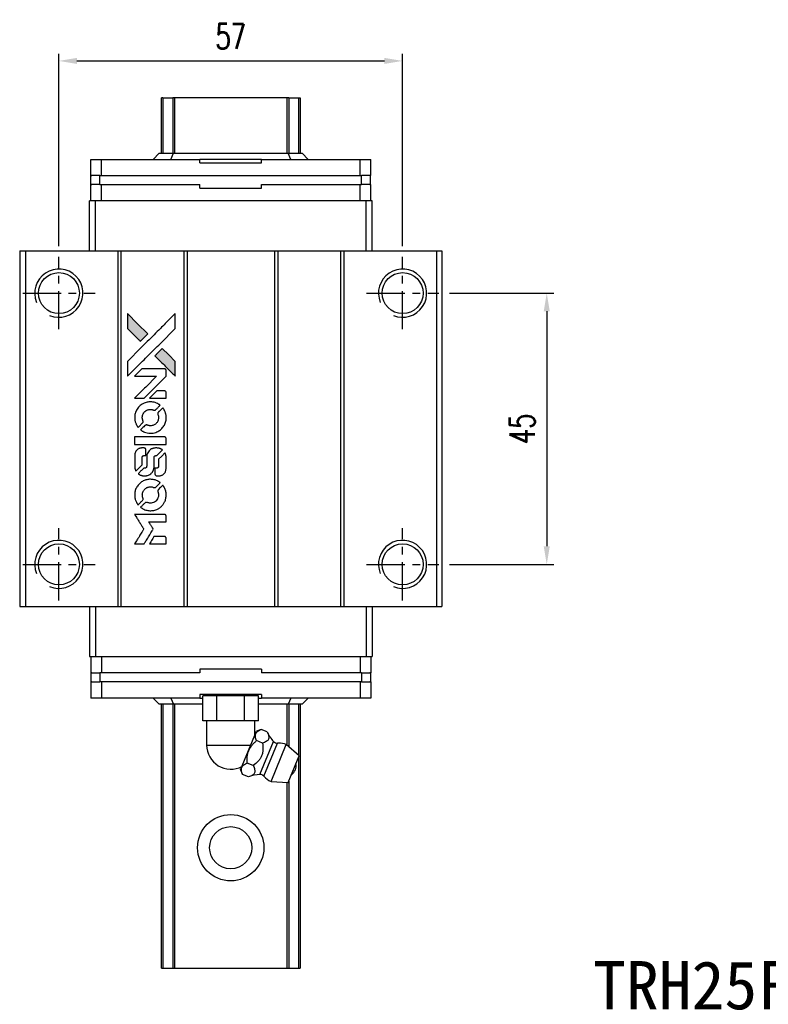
# Model space of a CAD drawing. Header units: millimetres. Extents: x 22 to 361, y 91 to 351.
# Tile 2 of 3: x 49 to 173, y 187 to 351. Entities that reach past the tile are written whole.
import ezdxf
from ezdxf.enums import TextEntityAlignment as Align

# ---------------------------------------------------------------- set-up
doc = ezdxf.new("R2010")
doc.units = ezdxf.units.MM
doc.header["$PDSIZE"] = -1
doc.linetypes.add('CENTER', pattern=[10.16, 6.35, -1.27, 1.27, -1.27])
for name, color, linetype in [('CHA', 7, 'Continuous'), ('CL', 1, 'CENTER'), ('DIM', 4, 'Continuous')]:
    doc.layers.add(name, color=color, linetype=linetype)
doc.styles.add('DIM-7', font='SIMPLEX.shx', dxfattribs={"width": 0.7, "bigfont": 'chineset.shx'})
doc.styles.add('T', font='kaiu.ttf')
doc.dimstyles.new('CNS', dxfattribs={"dimtxt": 3.5, "dimasz": 2.5, "dimexe": 1, "dimexo": 1.5, "dimgap": 0.09, "dimtad": 0, "dimdsep": 46, "dimtxsty": 'DIM-7', "dimcen": 0.09, "dimclrd": 1, "dimclre": 1, "dimclrt": 4, "dimadec": 0, "dimazin": 0, "dimtfac": 1, "dimtix": 1, "dimtmove": 2, "dimatfit": 3, "dimfxl": 1, "dimtvp": 0.971429, "dimtolj": 1, "dimarcsym": 0})

# ---------------------------------------------------------------- blocks, each defined once
blk = doc.blocks.new('*D48')
at = {"layer": 'DEFPOINTS', "color": 0}
for p in [(112.17, 343.66), (55.17, 311.13), (112.17, 311.13)]:
    blk.add_point(p, dxfattribs=at)
at = {"layer": 'DIM', "color": 7, "lineweight": -2}
for p, q in [((55.17, 312.93), (55.17, 344.86)), ((112.17, 312.93), (112.17, 344.86)), ((58.17, 343.66), (109.17, 343.66))]:
    blk.add_line(p, q, dxfattribs=at)
at = {"layer": 'DIM', "color": 7}
for points in [[(58.17, 344.16), (58.17, 343.16), (55.17, 343.66)], [(109.17, 344.16), (109.17, 343.16), (112.17, 343.66)]]:
    blk.add_solid(points, dxfattribs=at)
at = {"layer": 'DIM', "color": 7, "insert": (83.67, 347.74), "char_height": 4.2, "attachment_point": 5, "style": 'DIM-7'}
blk.add_mtext('\\A1;57', dxfattribs=at)
blk = doc.blocks.new('*D57')
at = {"layer": 'DEFPOINTS', "color": 0}
for p in [(118.17, 305.13), (118.17, 260.13), (136.08, 260.13)]:
    blk.add_point(p, dxfattribs=at)
at = {"layer": 'DIM', "color": 7, "lineweight": -2}
for p, q in [((119.97, 305.13), (137.28, 305.13)), ((136.08, 302.13), (136.08, 263.13)), ((119.97, 260.13), (137.28, 260.13))]:
    blk.add_line(p, q, dxfattribs=at)
at = {"layer": 'DIM', "color": 7}
for points in [[(135.58, 302.13), (136.58, 302.13), (136.08, 305.13)], [(135.58, 263.13), (136.58, 263.13), (136.08, 260.13)]]:
    blk.add_solid(points, dxfattribs=at)
at = {"layer": 'DIM', "color": 7, "insert": (132, 282.63), "char_height": 4.2, "attachment_point": 5, "rotation": 90, "style": 'DIM-7'}
blk.add_mtext('\\A1;45', dxfattribs=at)
blk = doc.blocks.new('MOSIONX logo(完整正式版)')
h = blk.add_hatch(color=22)
h.dxf.hatch_style = 1
h.paths.add_polyline_path([(66.54, 301.75), (66.54, 300.51), (66.54, 299.28), (67.61, 298.21, 0.000288), (68.02, 297.8, 0.000479), (68.37, 297.46, 0.000013), (68.69, 297.15, 0.197177), (68.69, 297.15, 0.197497), (68.7, 297.15, 0.00004), (68.88, 297.33, 0.000834), (69.07, 297.53, 0.000506), (69.31, 297.76), (69.92, 298.37), (68.23, 300.06)])
h.paths.add_polyline_path([(72.32, 295.96), (71.71, 295.35, 0.000476), (71.47, 295.12, 0.000789), (71.28, 294.92, 0.000035), (71.1, 294.74, 0.19758), (71.1, 294.73, 0.198396), (71.1, 294.73, 0.000019), (71.34, 294.48, 0.000582), (71.61, 294.21, 0.000351), (71.93, 293.89, 0.000108), (73.29, 292.54, 0.000692), (73.98, 291.86, 0.000077), (74.45, 291.39, 0.197527), (74.47, 291.38, 0.410181), (74.48, 291.39, 0.000493), (74.48, 291.64, 0.002424), (74.48, 291.99, 0.000529), (74.48, 292.59), (74.48, 293.8), (73.4, 294.88)])
at = {"color": 22}
for points in [[(67.61, 298.21, 0.000288), (68.02, 297.8, 0.000479), (68.37, 297.46, 0.000013), (68.69, 297.15, 0.197177), (68.69, 297.15, 0.197497), (68.7, 297.15, 0.00004), (68.88, 297.33, 0.000836), (69.07, 297.53, 0.000505), (69.31, 297.76), (69.92, 298.37), (68.23, 300.06), (66.54, 301.75), (66.54, 300.51), (66.54, 299.28)], [(68.03, 292.83, -0.000056), (68.77, 293.57, -0.000021), (69.81, 294.61, -0.000021), (70.94, 295.74, -0.000025), (72, 296.79), (74.48, 299.27), (74.48, 300.5), (74.48, 301.73), (72.81, 300.07, 0.000274), (72.01, 299.28, 0.000123), (70.96, 298.23, 0.000121), (69.84, 297.12, 0.000165), (68.84, 296.12), (66.54, 293.82), (66.54, 292.59), (66.54, 291.35)], [(71.93, 293.89, 0.000108), (73.29, 292.54, 0.000692), (73.98, 291.86, 0.000077), (74.45, 291.39, 0.197527), (74.47, 291.38, 0.410182), (74.48, 291.39, 0.000493), (74.48, 291.64, 0.002424), (74.48, 291.99, 0.000529), (74.48, 292.59), (74.48, 293.8), (73.4, 294.88), (72.32, 295.96), (71.71, 295.35, 0.000476), (71.47, 295.12, 0.000789), (71.28, 294.92, 0.000035), (71.1, 294.74, 0.19758), (71.1, 294.73, 0.198396), (71.1, 294.73, 0.000019), (71.34, 294.48, 0.000582), (71.61, 294.21, 0.000351)], [(68.51, 287.7), (69.3, 287.7), (71.13, 289.53), (72.95, 291.36), (72.95, 291.87, 0.0008), (72.95, 292.2, 0.010795), (72.95, 292.32, 0.030495), (72.94, 292.39, 0.080372), (72.92, 292.43, 0.03816), (72.89, 292.47, 0.041799), (72.86, 292.51, 0.042486), (72.82, 292.54, 0.042078), (72.78, 292.57, 0.099276), (72.72, 292.58, 0.003302), (72.46, 292.58, 0.002586), (72.02, 292.59, 0.000204), (70.84, 292.58), (68.94, 292.58), (68.33, 291.97), (67.73, 291.36), (69.55, 291.36), (71.37, 291.35), (69.57, 289.56, 0.000253), (68.87, 288.87, 0.000412), (68.29, 288.28, 0.000041), (67.76, 287.76, 0.041338), (67.74, 287.73), (67.72, 287.7)], [(71.58, 287.7), (72.96, 287.7), (72.95, 288.21), (72.95, 288.73), (72.91, 288.79, 0.03146), (72.89, 288.81, 0.026444), (72.87, 288.84, 0.026444), (72.84, 288.86, 0.031457), (72.82, 288.88), (72.76, 288.92), (72.07, 288.92), (71.39, 288.93), (70.79, 288.32, 0.000745), (70.57, 288.09, 0.001228), (70.37, 287.89, 0.000087), (70.2, 287.72, 0.195134), (70.2, 287.71, 0.412117), (70.2, 287.71, 0.000048), (70.6, 287.7, 0.00109), (71.05, 287.7, 0.000653)], [(67.76, 284.2, 0.023681), (67.79, 283.99, 0.022402), (67.85, 283.77, 0.021929), (67.92, 283.56, 0.020503), (68.01, 283.34, 0.013745), (68.08, 283.22, 0.009767), (68.15, 283.09, 0.009658), (68.23, 282.97, 0.027804), (68.29, 282.89), (68.32, 282.86), (68.7, 283.24, 0.002053), (68.88, 283.43, 0.006738), (69, 283.55, 0.007826), (69.08, 283.64, 0.063909), (69.11, 283.69, 0.061532), (69.14, 283.75, 0.068674), (69.14, 283.82, 0.052072), (69.13, 283.91, 0.019648), (69.09, 284.02, -0.018366), (69.05, 284.16, -0.0288), (69.02, 284.28, -0.029061), (69.01, 284.4, -0.019155), (69.01, 284.54, -0.053809), (69.06, 284.85, -0.058833), (69.16, 285.13, -0.058566), (69.34, 285.38, -0.052525), (69.57, 285.59, -0.044733), (69.76, 285.71, -0.040573), (69.98, 285.79, -0.041123), (70.21, 285.84, -0.04951), (70.43, 285.85, -0.017369), (70.53, 285.84, -0.024255), (70.62, 285.82, -0.023787), (70.71, 285.8, -0.015798), (70.81, 285.76, 0.010631), (70.87, 285.73, 0.033653), (70.92, 285.72, 0.037806), (70.96, 285.72, 0.016307), (71.02, 285.71, 0.068179), (71.13, 285.73, 0.095747), (71.22, 285.77, 0.033418), (71.33, 285.88, 0.002133), (71.66, 286.21, 0.001452), (71.84, 286.4, 0.012393), (71.92, 286.48, 0.020479), (71.96, 286.53, 0.344362), (71.96, 286.55, 0.074287), (71.91, 286.59, 0.005454), (71.77, 286.68, 0.008391), (71.62, 286.77, 0.017097), (71.5, 286.84, 0.027375), (71.26, 286.94, 0.02835), (71, 287.02, 0.027723), (70.74, 287.07, 0.023913), (70.45, 287.09, 0.027047), (70.11, 287.08, 0.031685), (69.79, 287.03, 0.032425), (69.49, 286.95, 0.031013), (69.19, 286.83, 0.037914), (68.84, 286.62, 0.040153), (68.53, 286.36, 0.039834), (68.27, 286.06, 0.036173), (68.05, 285.71, 0.040752), (67.89, 285.36, 0.035885), (67.79, 284.99, 0.035491), (67.75, 284.59, 0.037615)], [(68.82, 282.38, 0.018008), (68.93, 282.3, 0.009842), (69.08, 282.22, 0.009807), (69.22, 282.14, 0.015716), (69.35, 282.08, 0.048467), (69.82, 281.94, 0.045841), (70.31, 281.88, 0.046006), (70.81, 281.91, 0.049638), (71.27, 282.04, 0.064819), (71.88, 282.36, 0.06695), (72.38, 282.82, 0.066691), (72.74, 283.4, 0.063505), (72.94, 284.06, 0.03135), (72.96, 284.23, 0.010439), (72.96, 284.48, 0.010391), (72.96, 284.73, 0.032408), (72.94, 284.9, 0.015696), (72.9, 285.1, 0.018095), (72.85, 285.28, 0.018551), (72.78, 285.46, 0.018352), (72.71, 285.63, 0.015568), (72.65, 285.74, 0.009832), (72.57, 285.87, 0.009795), (72.49, 285.99, 0.023727), (72.43, 286.08), (72.4, 286.11), (72.02, 285.74, 0.001528), (71.81, 285.52, 0.010022), (71.7, 285.42, 0.019586), (71.64, 285.34, 0.061865), (71.61, 285.29, 0.055054), (71.59, 285.21, 0.061607), (71.58, 285.13, 0.048725), (71.59, 285.04, 0.020221), (71.63, 284.91, -0.017722), (71.67, 284.78, -0.02685), (71.69, 284.66, -0.02759), (71.7, 284.54, -0.020233), (71.7, 284.41, -0.04793), (71.66, 284.16, -0.048386), (71.58, 283.92, -0.047866), (71.45, 283.7, -0.044964), (71.28, 283.51, -0.04333), (71.08, 283.34, -0.050921), (70.86, 283.23, -0.051473), (70.62, 283.16, -0.0459), (70.37, 283.13, -0.019014), (70.24, 283.14, -0.024114), (70.13, 283.15, -0.025081), (70.02, 283.18, -0.023892), (69.92, 283.21, 0.008624), (69.83, 283.24, 0.026486), (69.78, 283.26, 0.035074), (69.73, 283.27, 0.02756), (69.67, 283.27, 0.087163), (69.59, 283.25, 0.073291), (69.5, 283.2, 0.028074), (69.39, 283.1, 0.002594), (69.11, 282.83), (68.73, 282.44)], [(70.35, 280.05), (72.95, 280.05), (72.95, 280.57), (72.95, 281.08), (72.92, 281.14, 0.071429), (72.88, 281.19, 0.054799), (72.83, 281.23, 0.053585), (72.77, 281.26, 0.060698), (72.7, 281.28, 0.033975), (72.6, 281.29, 0.000112), (71.27, 281.29, 0.000726), (69.98, 281.29, 0.001084), (68.85, 281.28), (67.74, 281.27), (67.74, 280.66), (67.74, 280.05)], [(67.75, 276.24, 0.018538), (67.76, 276.16, 0.010695), (67.78, 276.07, 0.01068), (67.8, 275.98, 0.017678), (67.83, 275.9, 0.013849), (67.86, 275.81, 0.011814), (67.9, 275.72, 0.004513), (67.93, 275.64, 0.290035), (67.95, 275.63, 0.196418), (67.95, 275.63, 0.000124), (68.11, 275.78, 0.001477), (68.28, 275.95, 0.000898), (68.48, 276.15), (68.99, 276.67), (69, 277.32, -0.001471), (69, 277.81, -0.028714), (69.01, 277.96, -0.097073), (69.04, 278.04, -0.084199), (69.1, 278.12, -0.042698), (69.15, 278.15, -0.053912), (69.19, 278.17, -0.051004), (69.25, 278.19, -0.032967), (69.31, 278.19, 0.00807), (69.35, 278.19, 0.003023), (69.39, 278.19, 0.002994), (69.44, 278.2, 0.003629), (69.49, 278.2), (69.6, 278.21), (69.6, 278.7, 0.001618), (69.6, 278.94, 0.005206), (69.6, 279.1, 0.00535), (69.59, 279.21, 0.060675), (69.59, 279.25, 0.048484), (69.58, 279.28, 0.02389), (69.56, 279.3, 0.022812), (69.54, 279.33, 0.02462), (69.52, 279.36, 0.061781), (69.46, 279.41, 0.080179), (69.39, 279.44, 0.048561), (69.29, 279.45, 0.010021), (69.12, 279.45, 0.016602), (68.89, 279.45, 0.031409), (68.7, 279.42, 0.036474), (68.54, 279.38, 0.03439), (68.38, 279.31, 0.065928), (68.14, 279.14, 0.069066), (67.95, 278.91, 0.065697), (67.82, 278.63, 0.051559), (67.76, 278.3, 0.020904), (67.75, 278.13, 0.000451), (67.75, 277.27, 0.000419), (67.75, 276.4, 0.022759)], [(68.43, 275.1, 0.023289), (68.55, 275.02, 0.026845), (68.68, 274.96, 0.026047), (68.81, 274.91, 0.019751), (68.96, 274.87, 0.013249), (69.05, 274.85, 0.025169), (69.12, 274.84, 0.016532), (69.21, 274.83, 0.002937), (69.37, 274.83, 0.003317), (69.52, 274.83, 0.011808), (69.61, 274.84, 0.01777), (69.68, 274.84, 0.021476), (69.75, 274.86, 0.04325), (70.02, 274.94, 0.045753), (70.28, 275.07, 0.04649), (70.5, 275.25, 0.047672), (70.68, 275.45, 0.025315), (70.74, 275.54, 0.015208), (70.8, 275.66, 0.01512), (70.85, 275.77, 0.022488), (70.89, 275.88, 0.027857), (70.93, 276.04, 0.034138), (70.95, 276.2, 0.014286), (70.96, 276.44, 0.00124), (70.96, 277.05, -0.00103), (70.96, 277.42, -0.002552), (70.97, 277.7, -0.001594), (70.97, 277.91, -0.047676), (70.98, 277.96, -0.085307), (71.01, 278.05, -0.097789), (71.08, 278.12, -0.085947), (71.17, 278.16, -0.051339), (71.29, 278.19, 0.014634), (71.33, 278.19, 0.015028), (71.37, 278.2, 0.014927), (71.4, 278.21, 0.059415), (71.42, 278.21, 0.070595), (71.47, 278.25, 0.00028), (71.9, 278.68, 0.000111), (72.35, 279.12, 0.200239), (72.36, 279.14, 0.268906), (72.35, 279.15, 0.001866), (72.24, 279.21, 0.007532), (72.14, 279.27, 0.017818), (72.06, 279.31, 0.013256), (71.97, 279.34, 0.011636), (71.88, 279.37, 0.011528), (71.79, 279.4, 0.012303), (71.69, 279.43, 0.0423), (71.54, 279.44, 0.013657), (71.32, 279.45, 0.013857), (71.1, 279.44, 0.037428), (70.94, 279.42, 0.014927), (70.84, 279.39, 0.0122), (70.73, 279.36, 0.012518), (70.63, 279.32, 0.023062), (70.54, 279.29, 0.065961), (70.25, 279.09, 0.06055), (70.01, 278.81, 0.059676), (69.84, 278.49, 0.060497), (69.75, 278.13, 0.025683), (69.74, 278.05, 0.001528), (69.74, 277.82, 0.002124), (69.74, 277.53, 0.001173), (69.74, 277.17, -0.000809), (69.74, 276.55, -0.017164), (69.73, 276.36, -0.063931), (69.71, 276.27, -0.108429), (69.67, 276.19, -0.052941), (69.62, 276.15, -0.063675), (69.57, 276.13, -0.050562), (69.5, 276.11, -0.020337), (69.41, 276.1, 0.009897), (69.35, 276.1, 0.016482), (69.3, 276.09, 0.019019), (69.27, 276.08, 0.06043), (69.24, 276.07, 0.076267), (69.19, 276.03, 0.00054), (68.78, 275.63, 0.000307), (68.37, 275.21, 0.142594), (68.35, 275.17, 0.232419), (68.36, 275.16, 0.022995), (68.37, 275.15, 0.024627), (68.4, 275.12, 0.015407)], [(71.12, 275.03, 0.065483), (71.15, 274.97, 0.053271), (71.2, 274.92, 0.052018), (71.25, 274.87, 0.0556), (71.32, 274.84, 0.036839), (71.36, 274.83, 0.026922), (71.41, 274.83, 0.016905), (71.47, 274.82, 0.004317), (71.58, 274.82, 0.016369), (71.81, 274.83, 0.029936), (71.99, 274.85, 0.03418), (72.15, 274.9, 0.031327), (72.31, 274.96, 0.046935), (72.5, 275.08, 0.054053), (72.66, 275.22, 0.053701), (72.78, 275.4, 0.045364), (72.87, 275.61, 0.032479), (72.92, 275.8, 0.03386), (72.94, 275.99, 0.013578), (72.95, 276.28, 0.001155), (72.95, 277.04, 0.000413), (72.95, 277.7, 0.005008), (72.94, 277.95, 0.013199), (72.94, 278.09, 0.033956), (72.92, 278.19, 0.013909), (72.9, 278.3, 0.010864), (72.86, 278.41, 0.010938), (72.83, 278.51, 0.028702), (72.79, 278.58), (72.77, 278.64), (72.23, 278.11), (71.7, 277.59), (71.7, 276.98, -0.001504), (71.7, 276.71, -0.00328), (71.7, 276.51, -0.001901), (71.7, 276.36, -0.061333), (71.69, 276.32, -0.063621), (71.67, 276.26, -0.048633), (71.63, 276.21, -0.046769), (71.58, 276.17, -0.047961), (71.53, 276.13, -0.02678), (71.48, 276.11, -0.050957), (71.44, 276.1, -0.029398), (71.39, 276.1, -0.00401), (71.28, 276.09), (71.1, 276.09), (71.1, 275.59, 0.001061), (71.1, 275.3, 0.009147), (71.1, 275.17, 0.020721), (71.11, 275.09, 0.051619)], [(67.76, 271.37, 0.024131), (67.79, 271.15, 0.022344), (67.85, 270.92, 0.021883), (67.93, 270.7, 0.020884), (68.02, 270.48, 0.010669), (68.09, 270.36, 0.010389), (68.16, 270.23, 0.010913), (68.23, 270.12, 0.022227), (68.29, 270.04), (68.32, 270.01), (68.7, 270.41, 0.002452), (68.85, 270.56, 0.003628), (68.98, 270.7, 0.001662), (69.09, 270.82, 0.070159), (69.11, 270.84, 0.047671), (69.12, 270.87, 0.018624), (69.13, 270.9, 0.017921), (69.14, 270.93, 0.018804), (69.14, 270.97, 0.018255), (69.14, 271.02, 0.041312), (69.14, 271.06, 0.037164), (69.13, 271.1, 0.012342), (69.11, 271.15, -0.015101), (69.06, 271.28, -0.035998), (69.03, 271.38, -0.033244), (69.02, 271.49, -0.011249), (69.01, 271.65, -0.004059), (69.02, 271.78, -0.019693), (69.02, 271.85, -0.027943), (69.03, 271.91, -0.014411), (69.05, 271.99, -0.033089), (69.11, 272.16, -0.033887), (69.19, 272.33, -0.034021), (69.29, 272.48, -0.033942), (69.42, 272.62, -0.02816), (69.56, 272.74, -0.035032), (69.71, 272.84, -0.035269), (69.86, 272.91, -0.029196), (70.04, 272.97, -0.037862), (70.24, 273.01, -0.043657), (70.43, 273.01, -0.043064), (70.63, 272.98, -0.035184), (70.83, 272.91, 0.033699), (70.93, 272.88, 0.052815), (71.01, 272.87, 0.059167), (71.09, 272.88, 0.058972), (71.17, 272.9, 0.059208), (71.22, 272.94, 0.021125), (71.3, 273, 0.008691), (71.42, 273.12, 0.000851), (71.71, 273.41, 0.001873), (71.86, 273.57, 0.013884), (71.92, 273.64, 0.022355), (71.96, 273.68, 0.341453), (71.96, 273.7, 0.073011), (71.92, 273.74, 0.004587), (71.78, 273.83, 0.00748), (71.64, 273.92, 0.016837), (71.52, 273.98, 0.028606), (71.25, 274.1, 0.031352), (70.98, 274.18, 0.031004), (70.69, 274.23, 0.0268), (70.39, 274.25, 0.026698), (70.06, 274.23, 0.03002), (69.76, 274.18, 0.030357), (69.46, 274.09, 0.028554), (69.17, 273.97, 0.062944), (68.64, 273.61, 0.062206), (68.2, 273.13, 0.062448), (67.9, 272.56, 0.064355), (67.76, 271.94, 0.017377), (67.75, 271.81, 0.008369), (67.75, 271.65, 0.008367), (67.75, 271.5, 0.01757)], [(68.82, 269.54, 0.064158), (69.42, 269.21, 0.06356), (70.09, 269.05, 0.064004), (70.77, 269.07, 0.066747), (71.41, 269.25, 0.04321), (71.82, 269.47, 0.044737), (72.17, 269.76, 0.044901), (72.47, 270.1, 0.044184), (72.71, 270.49, 0.026293), (72.83, 270.79, 0.033344), (72.91, 271.08, 0.033227), (72.95, 271.37, 0.025815), (72.96, 271.7, 0.023119), (72.94, 272.01, 0.031044), (72.89, 272.29, 0.031337), (72.81, 272.56, 0.024258), (72.68, 272.84, 0.015622), (72.63, 272.93, 0.008495), (72.56, 273.05, 0.008415), (72.49, 273.16, 0.020814), (72.43, 273.24), (72.4, 273.28), (72.02, 272.9, 0.002843), (71.74, 272.62, 0.033917), (71.64, 272.51, 0.087906), (71.6, 272.42, 0.073302), (71.58, 272.32, 0.022047), (71.58, 272.27, 0.026465), (71.59, 272.22, 0.022233), (71.6, 272.17, 0.009985), (71.62, 272.1, -0.039011), (71.68, 271.86, -0.044398), (71.7, 271.62, -0.045096), (71.68, 271.39, -0.04265), (71.61, 271.16, -0.071154), (71.44, 270.83, -0.068827), (71.17, 270.57, -0.068713), (70.84, 270.38, -0.070507), (70.48, 270.3, -0.028605), (70.33, 270.29, -0.031418), (70.18, 270.3, -0.031044), (70.03, 270.34, -0.02668), (69.88, 270.39, 0.038913), (69.79, 270.41, 0.043732), (69.7, 270.43, 0.047754), (69.61, 270.42, 0.075756), (69.55, 270.4, 0.07294), (69.51, 270.38, 0.003456), (69.41, 270.28, 0.005023), (69.28, 270.16, 0.002422), (69.11, 269.99, 0.000819), (68.97, 269.85, 0.001349), (68.84, 269.72, 0.0001), (68.73, 269.61, 0.205335), (68.73, 269.6, 0.219821), (68.73, 269.6, 0.002494), (68.75, 269.58, 0.007089), (68.78, 269.56, 0.004494)], [(68.52, 263.53), (69.31, 263.53), (69.44, 263.75, -0.000297), (69.52, 263.88, -0.000037), (69.7, 264.17, -0.000043), (69.91, 264.51, -0.000036), (70.13, 264.87, 0.000044), (70.35, 265.23, 0.000063), (70.54, 265.55, 0.000035), (70.71, 265.82, 0.0009), (70.75, 265.89), (70.81, 265.99), (70.73, 266.13, 0.001175), (70.68, 266.21, 0.000208), (70.59, 266.36, 0.000225), (70.48, 266.54, 0.000203), (70.37, 266.72, -0.000711), (70.26, 266.89, -0.001119), (70.17, 267.04, -0.000263), (70.09, 267.17, -0.04589), (70.08, 267.18, -0.519312), (70.09, 267.19, -0.001914), (70.3, 267.2, -0.003124), (70.65, 267.2, -0.000285), (71.51, 267.2), (72.95, 267.2), (72.95, 267.7, 0.001727), (72.95, 268.06, 0.025279), (72.95, 268.19, 0.073886), (72.93, 268.26, 0.07426), (72.89, 268.33, 0.03264), (72.87, 268.34, 0.01784), (72.85, 268.36, 0.017712), (72.83, 268.38, 0.026854), (72.8, 268.39), (72.75, 268.42), (70.24, 268.42), (67.73, 268.43), (67.75, 268.4, -0.004595), (67.76, 268.38, -0.00016), (67.81, 268.3, -0.000298), (67.86, 268.21, -0.000208), (67.93, 268.11, 0.000986), (68.11, 267.81, 0.00025), (68.42, 267.33, 0.000268), (68.74, 266.81, 0.000436), (69.02, 266.37, -0.002932), (69.11, 266.23, -0.004718), (69.18, 266.1, -0.001113), (69.25, 265.99, -0.227179), (69.25, 265.98, -0.045982), (69.24, 265.97, -0.000145), (69.15, 265.82, -0.000825), (69.05, 265.65, -0.000517), (68.93, 265.46, 0.000056), (68.52, 264.8, 0.000289), (68.29, 264.43, 0.000481), (68.12, 264.16, 0.000418), (67.94, 263.87), (67.73, 263.53)], [(71.57, 263.53), (72.95, 263.53), (72.95, 264.04, 0.000842), (72.95, 264.36, 0.010591), (72.95, 264.48, 0.028995), (72.94, 264.55, 0.069543), (72.93, 264.59, 0.051063), (72.9, 264.64, 0.039932), (72.86, 264.68, 0.039414), (72.82, 264.72, 0.045845), (72.77, 264.75, 0.094811), (72.72, 264.76, 0.007124), (72.59, 264.76, 0.004713), (72.36, 264.76, 0.000534), (71.83, 264.76), (70.93, 264.76), (70.86, 264.64, 0.000828), (70.63, 264.27, 0.000879), (70.4, 263.9, 0.000048), (70.19, 263.55, 0.137596), (70.19, 263.54, 0.413028), (70.19, 263.54, 0.000016), (70.59, 263.53, 0.000623), (71.04, 263.53, 0.000374)]]:
    blk.add_lwpolyline(points, format="xyb", close=True, dxfattribs=at)

msp = doc.modelspace()

# ---------------------------------------------------------------- linework, layer by layer
at = {"color": 7, "linetype": 'Continuous', "lineweight": 25}
for p, q in [((72.174, 328.332), (72.174, 337.533)), ((72.417, 337.533), (72.417, 328.332)), ((74.351, 337.533), (74.054, 337.533)), ((74.054, 337.533), (74.054, 328.332)), ((92.997, 337.533), (74.351, 337.533)), ((74.351, 337.533), (74.351, 328.332)), ((93.294, 337.533), (92.997, 337.533)), ((92.997, 337.533), (92.997, 328.332)), ((93.294, 337.533), (93.294, 328.332)), ((94.931, 337.533), (94.931, 328.332)), ((95.174, 337.533), (95.174, 328.332)), ((60.448, 324.632), (60.448, 327.332)), ((60.448, 327.332), (62.23, 327.332)), ((62.23, 324.632), (62.23, 327.332)), ((62.23, 327.332), (78.552, 327.332)), ((70.823, 327.332), (71.823, 328.332)), ((71.823, 328.332), (74.158, 328.332)), ((73.723, 327.332), (74.158, 328.332)), ((74.158, 328.332), (93.188, 328.332)), ((78.552, 326.732), (78.552, 327.332)), ((88.794, 327.332), (78.552, 327.332)), ((78.552, 326.732), (88.794, 326.732)), ((88.794, 326.732), (88.794, 327.332)), ((88.794, 327.332), (105.115, 327.332)), ((93.622, 327.332), (93.188, 328.332)), ((93.188, 328.332), (95.523, 328.332)), ((96.523, 327.332), (95.523, 328.332)), ((105.115, 324.632), (105.115, 327.332)), ((105.115, 327.332), (106.898, 327.332)), ((106.898, 324.632), (106.898, 327.332)), ((60.448, 324.632), (60.619, 324.632)), ((60.473, 323.132), (60.473, 324.632)), ((61.973, 324.632), (60.473, 324.632)), ((61.973, 323.132), (61.973, 324.632)), ((61.979, 324.632), (61.973, 324.632)), ((61.979, 324.632), (62.23, 324.632)), ((62.23, 324.632), (105.115, 324.632)), ((105.115, 324.632), (105.367, 324.632)), ((105.373, 324.632), (105.367, 324.632)), ((105.373, 323.132), (105.373, 324.632)), ((106.873, 324.632), (105.373, 324.632)), ((106.726, 324.632), (106.898, 324.632)), ((106.873, 323.132), (106.873, 324.632)), ((60.448, 320.432), (60.448, 323.132)), ((60.448, 323.132), (60.619, 323.132)), ((61.973, 323.132), (60.473, 323.132)), ((61.979, 323.132), (61.973, 323.132)), ((61.979, 323.132), (62.23, 323.132)), ((62.23, 320.432), (62.23, 323.132)), ((62.23, 323.132), (78.552, 323.132)), ((78.552, 322.532), (78.552, 323.132)), ((78.552, 322.532), (88.794, 322.532)), ((88.794, 323.132), (105.115, 323.132)), ((88.794, 322.532), (88.794, 323.132)), ((105.115, 320.432), (105.115, 323.132)), ((105.115, 323.132), (105.367, 323.132)), ((105.373, 323.132), (105.367, 323.132)), ((106.873, 323.132), (105.373, 323.132)), ((106.726, 323.132), (106.898, 323.132)), ((106.898, 320.432), (106.898, 323.132)), ((60.234, 312.132), (60.234, 320.432)), ((61.234, 320.432), (60.234, 320.432)), ((61.234, 312.132), (61.234, 320.432)), ((106.134, 320.432), (61.234, 320.432)), ((106.134, 312.132), (106.134, 320.432)), ((107.134, 320.432), (106.134, 320.432)), ((107.134, 312.132), (107.134, 320.432)), ((48.674, 312.132), (48.674, 253.132)), ((48.674, 312.132), (49.624, 312.132)), ((49.624, 312.132), (49.624, 253.132)), ((49.624, 312.132), (64.924, 312.132)), ((64.924, 312.132), (64.924, 253.132)), ((64.924, 312.132), (65.474, 312.132)), ((65.474, 312.132), (65.474, 253.132)), ((65.474, 312.132), (75.874, 312.132)), ((75.874, 312.132), (75.874, 253.132)), ((75.874, 312.132), (76.424, 312.132)), ((76.424, 312.132), (76.424, 253.132)), ((76.424, 312.132), (90.924, 312.132)), ((90.924, 312.132), (90.924, 253.132)), ((90.924, 312.132), (91.474, 312.132)), ((91.474, 312.132), (91.474, 253.132)), ((91.474, 312.132), (101.874, 312.132)), ((101.874, 312.132), (101.874, 253.132)), ((101.874, 312.132), (102.424, 312.132)), ((102.424, 312.132), (102.424, 253.132)), ((102.424, 312.132), (117.824, 312.132)), ((117.824, 312.132), (117.824, 253.132)), ((117.824, 312.132), (118.674, 312.132)), ((118.674, 312.132), (118.674, 253.132)), ((48.674, 253.132), (49.624, 253.132)), ((49.624, 253.132), (64.924, 253.132)), ((60.234, 253.132), (60.234, 244.832)), ((61.234, 253.132), (61.234, 244.832)), ((64.924, 253.132), (65.474, 253.132)), ((65.474, 253.132), (75.874, 253.132)), ((75.874, 253.132), (76.424, 253.132)), ((76.424, 253.132), (90.924, 253.132)), ((90.924, 253.132), (91.474, 253.132)), ((91.474, 253.132), (101.874, 253.132)), ((101.874, 253.132), (102.424, 253.132)), ((102.424, 253.132), (117.824, 253.132)), ((106.134, 253.132), (106.134, 244.832)), ((107.134, 253.132), (107.134, 244.832)), ((117.824, 253.132), (118.674, 253.132)), ((60.234, 244.832), (61.234, 244.832)), ((60.448, 244.832), (60.448, 242.132)), ((61.234, 244.832), (106.134, 244.832)), ((62.23, 244.832), (62.23, 242.132)), ((105.115, 244.832), (105.115, 242.132)), ((106.134, 244.832), (107.134, 244.832)), ((106.898, 244.832), (106.898, 242.132)), ((60.619, 242.132), (60.448, 242.132)), ((60.473, 242.132), (60.473, 240.632)), ((60.473, 242.132), (61.973, 242.132)), ((61.973, 242.132), (61.973, 240.632)), ((61.973, 242.132), (61.979, 242.132)), ((62.23, 242.132), (61.979, 242.132)), ((78.552, 242.132), (62.23, 242.132)), ((78.552, 242.732), (78.552, 242.132)), ((88.794, 242.732), (78.552, 242.732)), ((88.794, 242.732), (88.794, 242.132)), ((105.115, 242.132), (88.794, 242.132)), ((105.367, 242.132), (105.115, 242.132)), ((105.367, 242.132), (105.373, 242.132)), ((105.373, 242.132), (105.373, 240.632)), ((105.373, 242.132), (106.873, 242.132)), ((106.898, 242.132), (106.726, 242.132)), ((106.873, 242.132), (106.873, 240.632)), ((60.448, 240.632), (60.448, 237.932)), ((60.619, 240.632), (60.448, 240.632)), ((60.473, 240.632), (61.973, 240.632)), ((61.973, 240.632), (61.979, 240.632)), ((62.23, 240.632), (61.979, 240.632)), ((62.23, 240.632), (62.23, 237.932)), ((105.115, 240.632), (62.23, 240.632)), ((105.115, 240.632), (105.115, 237.932)), ((105.367, 240.632), (105.115, 240.632)), ((105.367, 240.632), (105.373, 240.632)), ((105.373, 240.632), (106.873, 240.632)), ((106.898, 240.632), (106.726, 240.632)), ((106.898, 240.632), (106.898, 237.932)), ((78.552, 238.532), (78.552, 237.932)), ((88.794, 238.532), (78.552, 238.532)), ((80.673, 238.532), (80.673, 238.352)), ((86.673, 238.352), (86.673, 238.532)), ((88.794, 238.532), (88.794, 237.932)), ((62.23, 237.932), (60.448, 237.932)), ((78.552, 237.932), (62.23, 237.932)), ((70.823, 237.932), (71.823, 236.932)), ((74.158, 236.932), (71.823, 236.932)), ((72.174, 193.132), (72.174, 236.932)), ((72.417, 236.932), (72.417, 193.132)), ((73.723, 237.932), (74.158, 236.932)), ((74.054, 236.932), (74.054, 193.132)), ((79.054, 236.932), (74.158, 236.932)), ((74.351, 236.932), (74.351, 193.132)), ((78.552, 237.932), (79.054, 237.932)), ((79.054, 234.152), (79.054, 238.352)), ((81.363, 238.352), (79.054, 238.352)), ((81.363, 234.152), (81.363, 238.352)), ((85.982, 238.352), (81.363, 238.352)), ((85.982, 234.152), (85.982, 238.352)), ((88.292, 238.352), (85.982, 238.352)), ((88.292, 234.152), (88.292, 238.352)), ((88.292, 237.932), (88.794, 237.932)), ((93.188, 236.932), (88.292, 236.932)), ((105.115, 237.932), (88.794, 237.932)), ((92.997, 236.932), (92.997, 230.133)), ((93.622, 237.932), (93.188, 236.932)), ((95.523, 236.932), (93.188, 236.932)), ((93.294, 236.932), (93.294, 229.876)), ((94.931, 236.932), (94.931, 228.457)), ((95.174, 236.932), (95.174, 193.132)), ((96.523, 237.932), (95.523, 236.932)), ((106.898, 237.932), (105.115, 237.932)), ((80.209, 234.152), (79.054, 234.152)), ((79.673, 234.152), (79.673, 230.152)), ((81.363, 234.152), (80.209, 234.152)), ((83.673, 234.152), (81.363, 234.152)), ((85.982, 234.152), (83.673, 234.152)), ((87.137, 234.152), (85.982, 234.152)), ((88.292, 234.152), (87.137, 234.152)), ((87.673, 231.771), (87.673, 234.152)), ((85.309, 226.064), (87.95, 232.439)), ((88.722, 232.759), (87.95, 232.439)), ((89.728, 232.343), (88.722, 232.759)), ((88.955, 230.476), (87.949, 230.892)), ((88.517, 225.264), (90.785, 230.737)), ((89.15, 224.995), (91.421, 230.48)), ((79.673, 230.152), (87.002, 230.152)), ((90.355, 224.137), (92.881, 230.234)), ((95.031, 228.369), (92.881, 230.234)), ((87.408, 226.742), (86.402, 227.159)), ((93.194, 223.935), (95.031, 228.369)), ((94.931, 228.127), (94.931, 193.132)), ((85.309, 226.064), (85.629, 225.292)), ((86.635, 224.875), (85.629, 225.292)), ((90.355, 224.137), (93.194, 223.935)), ((92.997, 223.949), (92.997, 193.132)), ((93.294, 224.176), (93.294, 193.132)), ((74.054, 193.132), (74.351, 193.132)), ((74.351, 193.132), (92.997, 193.132)), ((92.997, 193.132), (93.294, 193.132))]:
    msp.add_line(p, q, dxfattribs=at)
for centre, radius in [((55.174, 305.132), 3.4), ((112.174, 305.132), 3.4), ((55.174, 260.132), 3.4), ((112.174, 260.132), 3.4), ((83.674, 213.132), 5.5), ((83.674, 213.132), 3.5)]:
    msp.add_circle(centre, radius, dxfattribs=at)
for centre in [(55.174, 305.132), (112.174, 305.132), (55.174, 260.132), (112.174, 260.132)]:
    msp.add_arc(centre, 4, 247.44782, 202.4478)
for centre, radius, start, end in [((95.204, 234.795), 6, 204.10421, 222.56053), ((91.374, 231.278), 0.8, 222.56053, 273.41865), ((91.618, 227.185), 3.3, 90, 93.41865), ((91.618, 227.185), 3.3, 67.5, 90), ((83.673, 230.152), 4, 180, 297.76498), ((92.712, 226.733), 1.817, 304.10151, 10.89849), ((88.773, 219.269), 6, 92.43947, 110.85864), ((88.551, 224.464), 0.8, 41.58135, 92.43947), ((91.618, 227.185), 3.3, 221.58135, 247.5)]:
    msp.add_arc(centre, radius, start, end, dxfattribs=at)
for points, knots in [([(72.417, 337.533), (72.35, 337.533), (72.29, 337.533), (72.201, 337.533), (72.176, 337.533), (72.174, 337.533)], [0, 0, 0, 0, 0.5, 0.5, 1, 1, 1, 1]), ([(72.417, 337.533), (72.672, 337.533), (72.912, 337.533), (73.321, 337.533), (73.492, 337.533), (73.758, 337.533), (73.855, 337.533), (73.992, 337.533), (74.032, 337.533), (74.054, 337.533)], [0, 0, 0, 0, 0.25, 0.25, 0.5, 0.5, 0.75, 0.75, 1, 1, 1, 1]), ([(93.294, 337.533), (93.316, 337.533), (93.356, 337.533), (93.493, 337.533), (93.59, 337.533), (93.856, 337.533), (94.027, 337.533), (94.436, 337.533), (94.676, 337.533), (94.931, 337.533)], [0, 0, 0, 0, 0.25, 0.25, 0.5, 0.5, 0.75, 0.75, 1, 1, 1, 1]), ([(94.931, 337.533), (94.992, 337.533), (95.056, 337.533), (95.148, 337.533), (95.172, 337.533), (95.174, 337.533)], [0, 0, 0, 0, 0.5, 0.5, 1, 1, 1, 1]), ([(87.949, 230.892), (87.864, 231.099), (87.801, 231.299), (87.764, 231.586), (87.762, 231.679), (87.779, 231.86), (87.801, 231.948), (87.901, 232.193), (88.017, 232.333), (88.326, 232.574), (88.515, 232.673), (88.722, 232.759)], [0, 0, 0, 0, 0.25, 0.25, 0.375, 0.375, 0.5, 0.5, 0.75, 0.75, 1, 1, 1, 1]), ([(89.728, 232.343), (89.822, 232.132), (89.91, 231.923), (89.986, 231.619), (90.002, 231.519), (90.003, 231.33), (89.987, 231.24), (89.919, 231.075), (89.866, 230.999), (89.732, 230.865), (89.651, 230.806), (89.381, 230.644), (89.171, 230.558), (88.955, 230.476)], [0, 0, 0, 0, 0.25, 0.25, 0.375, 0.375, 0.5, 0.5, 0.625, 0.625, 0.75, 0.75, 1, 1, 1, 1]), ([(86.402, 227.159), (86.378, 227.509), (86.377, 227.862), (86.458, 228.565), (86.54, 228.906), (86.743, 229.395), (86.823, 229.554), (87.004, 229.856), (87.105, 229.999), (87.323, 230.275), (87.442, 230.407), (87.689, 230.659), (87.817, 230.778), (87.949, 230.892)], [0, 0, 0, 0, 0.25, 0.25, 0.5, 0.5, 0.625, 0.625, 0.75, 0.75, 0.875, 0.875, 1, 1, 1, 1]), ([(88.955, 230.476), (88.988, 230.119), (89.015, 229.759), (88.995, 229.224), (88.978, 229.046), (88.911, 228.692), (88.861, 228.519), (88.724, 228.191), (88.637, 228.032), (88.435, 227.735), (88.321, 227.598), (87.958, 227.206), (87.685, 226.972), (87.408, 226.742)], [0, 0, 0, 0, 0.25, 0.25, 0.375, 0.375, 0.5, 0.5, 0.625, 0.625, 0.75, 0.75, 1, 1, 1, 1]), ([(85.629, 225.292), (85.544, 225.498), (85.481, 225.699), (85.445, 225.985), (85.442, 226.079), (85.46, 226.259), (85.481, 226.347), (85.581, 226.592), (85.697, 226.732), (86.007, 226.974), (86.195, 227.073), (86.402, 227.159)], [0, 0, 0, 0, 0.25, 0.25, 0.375, 0.375, 0.5, 0.5, 0.75, 0.75, 1, 1, 1, 1]), ([(87.408, 226.742), (87.502, 226.532), (87.59, 226.322), (87.667, 226.018), (87.682, 225.918), (87.683, 225.729), (87.668, 225.64), (87.599, 225.474), (87.546, 225.398), (87.412, 225.265), (87.331, 225.206), (87.061, 225.044), (86.851, 224.957), (86.635, 224.875)], [0, 0, 0, 0, 0.25, 0.25, 0.375, 0.375, 0.5, 0.5, 0.625, 0.625, 0.75, 0.75, 1, 1, 1, 1]), ([(72.174, 193.132), (72.176, 193.132), (72.2, 193.132), (72.291, 193.132), (72.356, 193.132), (72.417, 193.132)], [0, 0, 0, 0, 0.5, 0.5, 1, 1, 1, 1]), ([(72.417, 193.132), (72.672, 193.132), (72.912, 193.132), (73.321, 193.132), (73.492, 193.132), (73.758, 193.132), (73.855, 193.132), (73.992, 193.132), (74.032, 193.132), (74.054, 193.132)], [0, 0, 0, 0, 0.25, 0.25, 0.5, 0.5, 0.75, 0.75, 1, 1, 1, 1]), ([(93.294, 193.132), (93.316, 193.132), (93.356, 193.132), (93.493, 193.132), (93.59, 193.132), (93.856, 193.132), (94.027, 193.132), (94.436, 193.132), (94.676, 193.132), (94.931, 193.132)], [0, 0, 0, 0, 0.25, 0.25, 0.5, 0.5, 0.75, 0.75, 1, 1, 1, 1]), ([(94.931, 193.132), (94.992, 193.132), (95.056, 193.132), (95.148, 193.132), (95.172, 193.132), (95.174, 193.132)], [0, 0, 0, 0, 0.5, 0.5, 1, 1, 1, 1])]:
    msp.add_open_spline(points, degree=3, knots=knots, dxfattribs=at)
at = {"layer": 'CL', "color": 0}
for p, q in [((55.174, 299.132), (55.174, 311.132)), ((112.174, 299.132), (112.174, 311.132)), ((49.174, 305.132), (61.174, 305.132)), ((106.174, 305.132), (118.174, 305.132)), ((55.174, 254.132), (55.174, 266.132)), ((112.174, 254.132), (112.174, 266.132)), ((49.174, 260.132), (61.174, 260.132)), ((106.174, 260.132), (118.174, 260.132))]:
    msp.add_line(p, q, dxfattribs=at)

# ---------------------------------------------------------------- block references
at = {"layer": 'DIM', "color": 1}
msp.add_blockref('MOSIONX logo(完整正式版)', (0, 0), dxfattribs=at)

# ---------------------------------------------------------------- texts
at = {"layer": 'CHA', "color": 7, "style": 'T'}
msp.add_text('TRH25FN-ZN', height=8, dxfattribs=at).set_placement((170.987, 190.254), align=Align.MIDDLE)

# ---------------------------------------------------------------- dimensions: what is measured, and where the dimension line sits
at = {"layer": 'DIM', "color": 0}
for base, p1, p2, angle, picture, middle in [((112.174, 343.664), (55.174, 311.132), (112.174, 311.132), 180, '*D48', (83.674, 347.744)), ((136.079, 260.132), (118.174, 305.132), (118.174, 260.132), 90, '*D57', (131.999, 282.632))]:
    dim = msp.add_linear_dim(base=base, p1=p1, p2=p2, angle=angle, dimstyle='CNS', override={"dimscale": 1.2, "dimclrd": 7, "dimclre": 7, "dimclrt": 7}, dxfattribs=at)
    dim.commit()
    dim.dimension.update_dxf_attribs({"geometry": picture, "text_midpoint": middle})

doc.saveas('drawing.dxf')
